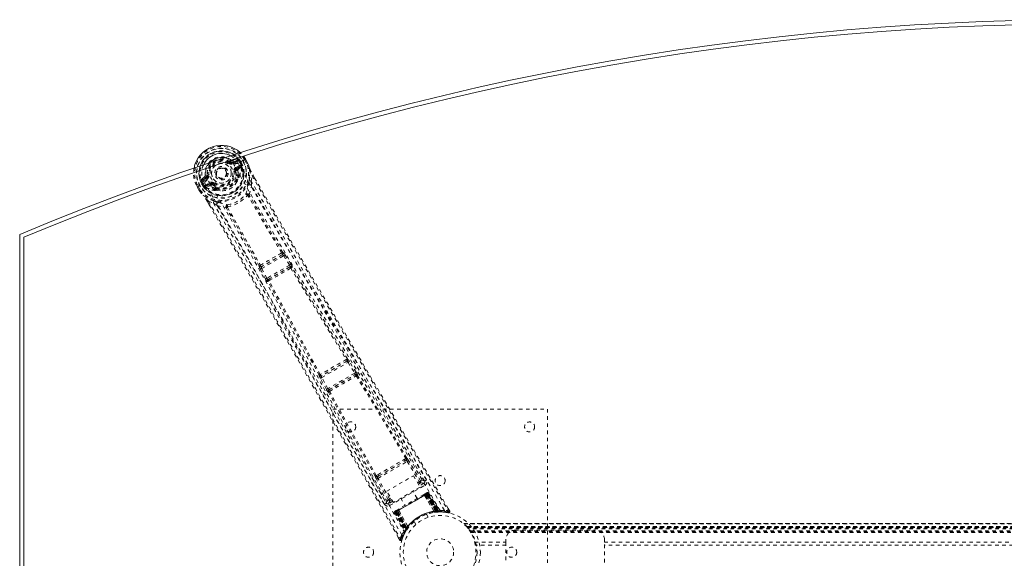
# Model space of a CAD drawing. Header units: inches. Extents: x 3.7 to 63.2, y 15.3 to 45.
# Tile 2 of 5: x 3.7 to 31.2, y 30 to 45. Entities that reach past the tile are written whole.
import ezdxf

# ---------------------------------------------------------------- set-up
doc = ezdxf.new("R2010")
doc.units = ezdxf.units.IN
doc.header["$MEASUREMENT"] = 0
doc.linetypes.add('SLD-Dashed', pattern=[0.075, 0.05, -0.025])
doc.linetypes.add('SLD-Solid', pattern=[0])

msp = doc.modelspace()

# ---------------------------------------------------------------- linework, layer by layer
at = {"color": 7, "linetype": 'SLD-Dashed', "lineweight": 0}
for p, q in [((9.553, 41.039), (9.568, 41.059)), ((9.568, 41.059), (9.575, 41.054)), ((9.641, 41.051), (9.752, 41.092)), ((9.641, 41.051), (9.651, 41.033)), ((9.76, 41.138), (9.646, 41.099)), ((9.752, 41.092), (9.651, 41.033)), ((9.767, 41.066), (9.666, 41.007)), ((9.923, 41.093), (9.793, 41.017)), ((9.793, 41.018), (9.793, 41.017)), ((9.837, 41.042), (9.841, 41.044)), ((9.875, 40.974), (9.837, 41.042)), ((9.876, 40.983), (9.841, 41.044)), ((9.867, 41.059), (9.903, 40.997)), ((9.867, 41.059), (9.867, 41.059)), ((9.928, 41.095), (9.923, 41.093)), ((9.948, 41.107), (9.928, 41.095)), ((9.994, 41.134), (9.948, 41.107)), ((10.029, 41.02), (9.972, 41.12)), ((9.997, 41.136), (9.994, 41.134)), ((10.054, 41.034), (9.996, 41.136)), ((9.997, 41.136), (10.055, 41.035)), ((10.057, 41.031), (10.055, 41.035)), ((9.728, 40.791), (9.699, 40.787)), ((9.727, 40.902), (9.84, 40.966)), ((9.728, 40.805), (9.728, 40.791)), ((9.742, 40.876), (9.855, 40.94)), ((9.755, 40.854), (9.742, 40.876)), ((9.855, 40.94), (9.755, 40.854)), ((9.795, 40.843), (9.884, 40.919)), ((9.881, 40.963), (9.875, 40.974)), ((9.876, 40.983), (9.903, 40.996)), ((9.877, 40.982), (9.881, 40.963)), ((9.888, 40.934), (9.884, 40.919)), ((9.884, 40.919), (9.884, 40.919)), ((9.884, 40.919), (9.884, 40.919)), ((9.888, 40.934), (9.888, 40.939)), ((9.903, 40.997), (9.903, 40.996)), ((8.852, 40.474), (8.722, 40.399)), ((8.855, 40.642), (8.764, 40.562)), ((8.808, 40.546), (8.898, 40.622)), ((8.909, 40.605), (8.808, 40.546)), ((8.924, 40.579), (8.823, 40.52)), ((8.87, 40.682), (8.929, 40.69)), ((8.873, 40.408), (8.985, 40.473)), ((8.898, 40.622), (8.909, 40.605)), ((8.929, 40.69), (8.952, 40.693)), ((8.929, 40.681), (8.929, 40.69)), ((9.777, 40.654), (9.766, 40.673)), ((9.8, 40.661), (9.789, 40.681)), ((10.159, 40.518), (10.185, 40.666)), ((10.159, 40.518), (10.164, 40.391)), ((10.253, 40.604), (10.209, 40.681)), ((10.21, 40.682), (10.254, 40.605)), ((8.65, 40.359), (8.647, 40.356)), ((8.647, 40.358), (8.707, 40.256)), ((8.647, 40.356), (8.706, 40.255)), ((8.696, 40.385), (8.65, 40.359)), ((8.673, 40.37), (8.731, 40.27)), ((8.716, 40.396), (8.696, 40.385)), ((8.706, 40.255), (8.708, 40.252)), ((8.722, 40.399), (8.716, 40.396)), ((8.815, 40.368), (8.778, 40.431)), ((8.809, 40.448), (8.804, 40.446)), ((8.804, 40.446), (8.84, 40.384)), ((8.848, 40.381), (8.809, 40.448)), ((8.815, 40.368), (8.84, 40.384)), ((8.815, 40.368), (8.815, 40.368)), ((8.84, 40.384), (8.854, 40.37)), ((8.854, 40.37), (8.848, 40.381)), ((8.872, 40.352), (8.877, 40.35)), ((8.891, 40.346), (8.877, 40.35)), ((8.888, 40.382), (9, 40.447)), ((9.012, 40.425), (8.888, 40.382)), ((8.891, 40.346), (9.001, 40.385)), ((9.012, 40.425), (9, 40.447)), ((9.08, 40.417), (9.069, 40.424)), ((9.098, 40.441), (9.08, 40.417)), ((9.157, 40.29), (9.145, 40.309)), ((9.163, 40.325), (9.174, 40.306)), ((9.195, 40.26), (9.177, 40.269)), ((8.934, 39.945), (8.984, 39.857)), ((8.935, 39.946), (8.986, 39.858)), ((8.96, 39.959), (9.101, 39.907)), ((9.209, 39.84), (9.101, 39.907)), ((11.042, 38.527), (11.041, 38.527)), ((11.027, 38.464), (10.446, 38.129)), ((10.452, 38.08), (11.066, 38.435)), ((11.026, 38.464), (11.027, 38.464)), ((11.066, 38.435), (11.23, 38.173)), ((11.103, 38.458), (11.084, 38.486)), ((11.268, 38.197), (11.103, 38.458)), ((10.385, 38.148), (10.384, 38.147)), ((10.413, 38.06), (10.398, 38.09)), ((10.557, 37.786), (10.413, 38.06)), ((10.446, 38.129), (10.446, 38.129)), ((10.596, 37.807), (10.452, 38.08)), ((11.23, 38.173), (10.596, 37.807)), ((10.627, 37.773), (11.244, 38.129)), ((11.244, 38.129), (11.235, 38.119)), ((11.295, 38.104), (11.304, 38.114)), ((10.624, 37.717), (10.611, 37.714)), ((10.64, 37.776), (10.627, 37.773)), ((12.847, 35.552), (12.846, 35.552)), ((12.832, 35.49), (12.119, 35.079)), ((12.13, 35.033), (12.865, 35.458)), ((12.831, 35.49), (12.832, 35.49)), ((12.865, 35.458), (13.051, 35.158)), ((13.089, 35.181), (12.903, 35.481)), ((12.058, 35.097), (12.057, 35.097)), ((12.258, 34.701), (12.091, 35.012)), ((12.119, 35.079), (12.12, 35.079)), ((12.297, 34.722), (12.13, 35.033)), ((13.051, 35.158), (12.297, 34.722)), ((12.326, 34.687), (13.067, 35.115)), ((13.067, 35.115), (13.064, 35.11)), ((13.124, 35.095), (13.128, 35.1)), ((12.332, 34.688), (12.326, 34.687)), ((12.309, 34.627), (12.315, 34.628)), ((12.438, 34.154), (18.438, 34.154)), ((12.438, 26.154), (12.438, 34.154)), ((18.438, 34.154), (18.438, 26.154)), ((14.475, 32.77), (14.433, 32.746)), ((15, 32.145), (14.586, 32.846)), ((13.7, 32.218), (14.519, 32.691)), ((13.727, 32.285), (14.447, 32.701)), ((14.447, 32.701), (14.489, 32.724)), ((14.519, 32.691), (14.855, 32.122)), ((14.893, 32.145), (14.557, 32.713)), ((13.532, 32.237), (13.932, 31.529)), ((13.695, 32.32), (13.653, 32.295)), ((13.985, 31.621), (13.661, 32.196)), ((13.686, 32.261), (13.727, 32.285)), ((14.024, 31.643), (13.7, 32.218)), ((13.947, 31.861), (14.693, 32.291)), ((14.693, 32.291), (14.876, 31.974)), ((14.025, 31.456), (15.016, 32.028)), ((14.876, 31.974), (14.13, 31.544)), ((14.806, 32.095), (14.855, 32.122)), ((14.829, 32.056), (14.877, 32.084)), ((14.986, 32.08), (14.858, 32.006)), ((15, 32.144), (15, 32.145)), ((15.005, 32.135), (15, 32.144)), ((15.008, 32.125), (15.002, 32.142)), ((14.13, 31.544), (13.947, 31.861)), ((14.061, 31.664), (14.024, 31.643)), ((14.204, 31.285), (15.075, 31.787)), ((15.064, 31.781), (14.215, 31.291)), ((14.231, 31.3), (15.048, 31.772)), ((14.34, 31.665), (14.456, 31.464)), ((14.794, 31.659), (14.678, 31.86)), ((15.045, 31.803), (14.987, 31.77)), ((15.001, 31.746), (15, 31.744)), ((15.265, 31.295), (15, 31.744)), ((15.001, 31.746), (15.267, 31.295)), ((15.026, 31.759), (15.027, 31.76)), ((15.318, 31.292), (15.026, 31.759)), ((15.085, 31.793), (15.027, 31.76)), ((15.027, 31.76), (15.32, 31.292)), ((15.051, 31.774), (15.048, 31.772)), ((15.048, 31.772), (15.318, 31.304)), ((15.052, 31.808), (15.049, 31.806)), ((15.322, 31.304), (15.051, 31.774)), ((15.052, 31.808), (15.061, 31.813)), ((15.064, 31.815), (15.06, 31.812)), ((15.338, 31.306), (15.064, 31.781)), ((15.067, 31.783), (15.343, 31.306)), ((15.075, 31.82), (15.072, 31.819)), ((15.075, 31.787), (15.352, 31.307)), ((15.358, 31.307), (15.079, 31.79)), ((15.398, 31.292), (15.081, 31.795)), ((15.085, 31.793), (15.396, 31.295)), ((15.113, 31.809), (15.101, 31.802)), ((15.101, 31.802), (15.418, 31.295)), ((15.113, 31.809), (15.434, 31.295)), ((13.932, 31.529), (13.933, 31.527)), ((13.933, 31.527), (13.938, 31.519)), ((13.934, 31.525), (13.945, 31.512)), ((14.112, 31.576), (13.995, 31.508)), ((14.083, 31.625), (14.047, 31.604)), ((15.707, 31.301), (15.664, 31.373)), ((14.178, 31.269), (14.166, 31.263)), ((14.166, 31.263), (14.451, 30.728)), ((14.178, 31.303), (14.175, 31.301)), ((14.178, 31.269), (14.459, 30.742)), ((14.179, 31.304), (14.18, 31.304)), ((14.19, 31.31), (14.186, 31.308)), ((14.186, 31.308), (14.187, 31.306)), ((14.252, 31.312), (14.194, 31.279)), ((14.194, 31.283), (14.472, 30.757)), ((14.194, 31.279), (14.47, 30.76)), ((14.201, 31.316), (14.198, 31.314)), ((14.2, 31.282), (14.478, 30.8)), ((14.482, 30.804), (14.204, 31.285)), ((14.263, 31.352), (14.205, 31.319)), ((14.487, 30.812), (14.212, 31.289)), ((14.215, 31.291), (14.49, 30.816)), ((14.231, 31.3), (14.228, 31.298)), ((14.228, 31.298), (14.499, 30.829)), ((14.501, 30.832), (14.231, 31.3)), ((14.252, 31.312), (14.253, 31.313)), ((14.511, 30.825), (14.252, 31.312)), ((14.253, 31.313), (14.512, 30.826)), ((14.279, 31.328), (14.277, 31.328)), ((14.535, 30.872), (14.277, 31.328)), ((14.279, 31.328), (14.536, 30.874)), ((15.106, 31.129), (15.057, 31.213)), ((15.265, 31.295), (15.267, 31.295)), ((15.275, 31.269), (15.278, 31.27)), ((15.318, 31.304), (15.321, 31.275)), ((15.32, 31.292), (15.318, 31.292)), ((15.32, 31.292), (15.396, 31.295)), ((15.325, 31.276), (15.321, 31.275)), ((15.322, 31.304), (15.325, 31.276)), ((15.338, 31.306), (15.341, 31.277)), ((15.341, 31.277), (15.345, 31.277)), ((15.343, 31.306), (15.345, 31.277)), ((15.346, 31.278), (15.348, 31.278)), ((15.348, 31.278), (15.422, 31.281)), ((15.352, 31.307), (15.358, 31.307)), ((15.352, 31.307), (15.354, 31.278)), ((15.36, 31.279), (15.354, 31.278)), ((15.358, 31.307), (15.36, 31.279)), ((15.418, 31.295), (15.434, 31.295)), ((15.443, 31.281), (15.459, 31.281)), ((15.55, 31.271), (15.675, 31.256)), ((14.47, 30.76), (14.511, 30.825)), ((14.522, 30.812), (14.499, 30.829)), ((14.524, 30.815), (14.501, 30.832)), ((14.512, 30.826), (14.511, 30.825)), ((14.535, 30.872), (14.536, 30.874)), ((14.551, 30.85), (14.553, 30.852)), ((14.711, 31.013), (14.759, 30.929)), ((50.778, 30.959), (16.097, 30.959)), ((16.098, 30.959), (50.777, 30.959)), ((50.776, 30.959), (16.099, 30.959)), ((16.111, 30.947), (50.765, 30.947)), ((16.181, 30.869), (16.185, 30.864)), ((16.181, 30.869), (50.694, 30.869)), ((50.694, 30.869), (16.181, 30.869)), ((50.69, 30.864), (16.185, 30.864)), ((16.188, 30.86), (50.687, 30.86)), ((50.687, 30.86), (16.188, 30.86)), ((50.683, 30.855), (16.192, 30.855)), ((16.2, 30.845), (50.675, 30.845)), ((16.201, 30.844), (50.674, 30.844)), ((50.673, 30.842), (16.202, 30.842)), ((50.671, 30.84), (16.204, 30.84)), ((14.268, 30.568), (14.309, 30.494)), ((14.364, 30.499), (14.412, 30.62)), ((14.416, 30.631), (14.473, 30.737)), ((14.451, 30.728), (14.459, 30.742)), ((14.451, 30.699), (14.458, 30.713)), ((14.469, 30.731), (14.509, 30.794)), ((14.473, 30.769), (14.478, 30.771)), ((14.478, 30.8), (14.482, 30.804)), ((14.502, 30.783), (14.478, 30.8)), ((14.505, 30.788), (14.482, 30.804)), ((14.51, 30.796), (14.487, 30.812)), ((14.513, 30.799), (14.49, 30.816)), ((14.502, 30.783), (14.497, 30.775)), ((14.505, 30.788), (14.502, 30.783)), ((14.522, 30.812), (14.505, 30.788)), ((14.509, 30.794), (14.51, 30.795)), ((14.51, 30.796), (14.513, 30.799)), ((50.649, 30.81), (16.226, 30.81)), ((16.265, 30.752), (50.61, 30.752)), ((16.281, 30.727), (50.594, 30.727)), ((16.291, 30.709), (50.584, 30.709)), ((17.528, 30.769), (19.778, 30.769)), ((14.31, 30.494), (14.336, 30.508)), ((16.402, 30.435), (16.396, 30.456)), ((16.402, 30.435), (17.278, 30.435)), ((17.278, 30.351), (16.42, 30.351)), ((17.278, 30.435), (17.278, 30.519)), ((17.278, 30.435), (17.278, 29.872)), ((20.028, 30.519), (20.028, 30.435)), ((20.028, 29.872), (20.028, 30.435)), ((20.028, 30.435), (46.848, 30.435)), ((46.848, 30.351), (20.028, 30.351))]:
    msp.add_line(p, q, dxfattribs=at)
at = {"color": 7, "linetype": 'SLD-Solid', "lineweight": 15}
for p, q in [((3.688, 21.279), (3.688, 39.029)), ((3.806, 21.357), (3.806, 38.95)), ((3.806, 38.95), (3.806, 21.357))]:
    msp.add_line(p, q, dxfattribs=at)
at = {"color": 7, "linetype": 'SLD-Dashed', "lineweight": 0, "flags": 128}
for points in [[(9.535, 41.016), (9.538, 41.02), (9.542, 41.025), (9.545, 41.029), (9.547, 41.032), (9.55, 41.035), (9.551, 41.037), (9.553, 41.039), (9.553, 41.039)], [(9.666, 41.007), (9.663, 41.012), (9.661, 41.017), (9.658, 41.021), (9.656, 41.025), (9.654, 41.029), (9.653, 41.031), (9.652, 41.033), (9.651, 41.033)], [(9.767, 41.066), (9.764, 41.071), (9.762, 41.075), (9.759, 41.08), (9.757, 41.084), (9.755, 41.087), (9.754, 41.089), (9.753, 41.091), (9.752, 41.092)], [(9.796, 41.102), (9.785, 41.081), (9.767, 41.066)], [(15.557, 31.322), (14.757, 32.697), (13.947, 34.064), (13.127, 35.423), (12.303, 36.775), (11.657, 37.834), (11.019, 38.892), (10.395, 39.953), (9.793, 41.017)], [(9.841, 41.044), (9.844, 41.046), (9.85, 41.05), (9.858, 41.054), (9.867, 41.059)], [(9.996, 41.135), (9.997, 41.135), (9.997, 41.136), (9.997, 41.136)], [(10.054, 41.034), (10.052, 41.033), (10.049, 41.031), (10.045, 41.029), (10.04, 41.026), (10.035, 41.023), (10.029, 41.02)], [(10.057, 41.031), (10.056, 41.031), (10.054, 41.03), (10.052, 41.029), (10.048, 41.027), (10.044, 41.026), (10.04, 41.024), (10.035, 41.022), (10.029, 41.02)], [(10.055, 41.035), (10.055, 41.035), (10.054, 41.034), (10.054, 41.034)], [(10.055, 41.035), (10.092, 40.946), (10.115, 40.873)], [(10.119, 40.863), (10.095, 40.939), (10.057, 41.031)], [(9.669, 40.784), (9.674, 40.784), (9.68, 40.785), (9.685, 40.786), (9.689, 40.786), (9.693, 40.787), (9.696, 40.787), (9.698, 40.787), (9.699, 40.787)], [(15.435, 31.316), (14.636, 32.686), (13.826, 34.049), (13.007, 35.403), (12.182, 36.75), (11.536, 37.805), (10.899, 38.861), (10.276, 39.92), (9.676, 40.984)], [(9.727, 40.902), (9.73, 40.897), (9.733, 40.892), (9.736, 40.887), (9.738, 40.884), (9.74, 40.88), (9.741, 40.878), (9.742, 40.876), (9.742, 40.876)], [(9.782, 40.81), (9.786, 40.832), (9.795, 40.843)], [(9.789, 40.681), (9.79, 40.74), (9.782, 40.81)], [(9.84, 40.966), (9.857, 40.973), (9.875, 40.974)], [(9.855, 40.94), (9.854, 40.941), (9.853, 40.943), (9.852, 40.945), (9.85, 40.948), (9.848, 40.952), (9.845, 40.957), (9.842, 40.961), (9.84, 40.966)], [(9.876, 40.983), (9.876, 40.983), (9.877, 40.982)], [(10.102, 40.532), (10.128, 40.689), (10.119, 40.863)], [(10.119, 40.863), (10.118, 40.868), (10.115, 40.873)], [(8.823, 40.52), (8.8, 40.513), (8.777, 40.514)], [(8.808, 40.546), (8.808, 40.546), (8.809, 40.544), (8.811, 40.542), (8.812, 40.538), (8.815, 40.534), (8.817, 40.53), (8.82, 40.525), (8.823, 40.52)], [(14.366, 30.634), (13.575, 32.015), (12.797, 33.4), (12.03, 34.789), (11.271, 36.179), (10.677, 37.268), (10.079, 38.349), (9.473, 39.42), (8.852, 40.474)], [(8.924, 40.579), (8.921, 40.583), (8.918, 40.588), (8.916, 40.593), (8.913, 40.597), (8.911, 40.6), (8.91, 40.602), (8.909, 40.604), (8.909, 40.605)], [(12.806, 33.613), (12.107, 34.883), (11.353, 36.271), (10.762, 37.358), (10.166, 38.438), (9.56, 39.507), (8.939, 40.559)], [(8.982, 40.697), (8.977, 40.696), (8.971, 40.695), (8.966, 40.694), (8.962, 40.694), (8.958, 40.693), (8.955, 40.693), (8.953, 40.693), (8.952, 40.693)], [(8.985, 40.473), (8.988, 40.468), (8.99, 40.463), (8.993, 40.459), (8.995, 40.455), (8.997, 40.452), (8.998, 40.449), (8.999, 40.448), (9, 40.447)], [(9.116, 40.465), (9.113, 40.46), (9.109, 40.456), (9.106, 40.452), (9.104, 40.448), (9.101, 40.445), (9.1, 40.443), (9.098, 40.441), (9.098, 40.441)], [(9.741, 40.476), (9.771, 40.524), (9.806, 40.613)], [(15.054, 32.172), (14.862, 32.496), (14.644, 32.866), (14.406, 33.27), (14.19, 33.636), (14.076, 33.828), (13.963, 34.019), (13.85, 34.211), (13.722, 34.428), (13.592, 34.648), (13.466, 34.861), (13.211, 35.295), (12.973, 35.698), (12.754, 36.07), (12.539, 36.434), (12.291, 36.857), (11.866, 37.582), (11.437, 38.314), (10.996, 39.072), (10.567, 39.811), (10.159, 40.518)], [(10.185, 40.666), (10.553, 40.026), (10.943, 39.351), (11.357, 38.639), (11.792, 37.891), (12.194, 37.203), (12.614, 36.488), (12.711, 36.323), (12.808, 36.157), (12.907, 35.99), (12.974, 35.875), (13.04, 35.764), (13.109, 35.647), (13.18, 35.525), (13.411, 35.134), (13.667, 34.7), (13.949, 34.221), (14.128, 33.919), (14.317, 33.598), (14.521, 33.251), (14.713, 32.928), (14.962, 32.505), (15.183, 32.13), (15.377, 31.801), (15.543, 31.52), (15.681, 31.285)], [(10.209, 40.681), (10.209, 40.681), (10.21, 40.682), (10.21, 40.682)], [(10.254, 40.605), (11.571, 38.33), (12.945, 35.985), (14.325, 33.642), (15.707, 31.301)], [(8.647, 40.356), (8.647, 40.356), (8.648, 40.357), (8.65, 40.358), (8.653, 40.359), (8.657, 40.362), (8.662, 40.364), (8.667, 40.367), (8.673, 40.37)], [(8.731, 40.27), (8.726, 40.267), (8.72, 40.264), (8.716, 40.261), (8.712, 40.259), (8.708, 40.257), (8.706, 40.256), (8.705, 40.255), (8.706, 40.255)], [(8.706, 40.255), (8.764, 40.179), (8.816, 40.122)], [(8.708, 40.252), (8.709, 40.252), (8.71, 40.254), (8.712, 40.255), (8.715, 40.258), (8.719, 40.26), (8.723, 40.264), (8.727, 40.267), (8.731, 40.27)], [(8.708, 40.252), (8.762, 40.181), (8.822, 40.114)], [(8.84, 40.384), (8.84, 40.384), (8.84, 40.384)], [(8.848, 40.381), (8.858, 40.397), (8.873, 40.408)], [(8.873, 40.408), (8.875, 40.403), (8.878, 40.398), (8.881, 40.394), (8.883, 40.39), (8.885, 40.387), (8.886, 40.384), (8.887, 40.383), (8.888, 40.382)], [(9.036, 40.379), (9.016, 40.388), (9.001, 40.385)], [(9.145, 40.309), (9.093, 40.338), (9.036, 40.379)], [(9.08, 40.417), (9.133, 40.378), (9.181, 40.351)], [(9.195, 40.26), (9.29, 40.246), (9.347, 40.248)], [(10.059, 40.387), (10.06, 40.395), (10.064, 40.408)], [(10.099, 40.141), (10.14, 40.264), (10.164, 40.391)], [(15.002, 32.142), (13.381, 34.888), (11.765, 37.636), (10.164, 40.391)], [(8.816, 40.122), (8.818, 40.118), (8.822, 40.114)], [(9.118, 39.963), (8.969, 40.02), (8.822, 40.114)], [(8.934, 39.945), (8.933, 39.945), (8.934, 39.945), (8.937, 39.946), (8.94, 39.948), (8.944, 39.95), (8.95, 39.953), (8.955, 39.956), (8.96, 39.959)], [(8.96, 39.959), (9.368, 39.255), (9.792, 38.52), (10.232, 37.753), (10.63, 37.056), (10.886, 36.607), (11.154, 36.136), (11.434, 35.643), (11.711, 35.153), (11.952, 34.728), (12.27, 34.165), (12.609, 33.566), (12.967, 32.931), (13.3, 32.342), (14.336, 30.508)], [(9.101, 39.907), (9.471, 39.266), (9.856, 38.597), (10.255, 37.9), (10.635, 37.235), (11.018, 36.561), (11.401, 35.886), (11.773, 35.228), (12.13, 34.597), (12.463, 34.008), (12.835, 33.35), (13.184, 32.732), (13.526, 32.124), (13.881, 31.495)], [(9.244, 39.934), (9.257, 39.931), (9.264, 39.929)], [(10.099, 40.141), (10.092, 40.149), (10.083, 40.154), (10.075, 40.156), (10.067, 40.155), (10.06, 40.151), (10.055, 40.144), (10.052, 40.135), (10.052, 40.125)], [(10.067, 40.12), (10.065, 40.122), (10.064, 40.123), (10.06, 40.125), (10.052, 40.125)], [(11.008, 38.513), (10.532, 39.316), (10.067, 40.12)], [(11.041, 38.527), (10.566, 39.329), (10.101, 40.132)], [(8.984, 39.857), (10.291, 37.59), (11.634, 35.229), (12.973, 32.86), (14.31, 30.494)], [(9.209, 39.84), (9.33, 39.797), (9.458, 39.771)], [(9.209, 39.84), (10.794, 37.076), (12.366, 34.302), (13.934, 31.525)], [(9.495, 39.803), (9.486, 39.808), (9.477, 39.811), (9.468, 39.81), (9.461, 39.806), (9.456, 39.799), (9.454, 39.791), (9.455, 39.781), (9.458, 39.771)], [(10.384, 38.148), (9.928, 38.96), (9.464, 39.765)], [(9.495, 39.803), (9.491, 39.796), (9.491, 39.792), (9.491, 39.79), (9.492, 39.788)], [(9.492, 39.788), (9.956, 38.983), (10.413, 38.17)], [(11.066, 38.435), (11.072, 38.439), (11.079, 38.443), (11.085, 38.447), (11.09, 38.45), (11.095, 38.453), (11.099, 38.455), (11.101, 38.457), (11.103, 38.458)], [(10.413, 38.06), (10.417, 38.062), (10.426, 38.067), (10.439, 38.073), (10.452, 38.08)], [(10.452, 38.08), (10.449, 38.088), (10.446, 38.097), (10.442, 38.111), (10.442, 38.122), (10.444, 38.126), (10.445, 38.128), (10.446, 38.129)], [(11.23, 38.173), (11.237, 38.177), (11.243, 38.181), (11.25, 38.185), (11.255, 38.189), (11.26, 38.192), (11.264, 38.194), (11.266, 38.196), (11.268, 38.197)], [(11.23, 38.173), (11.235, 38.166), (11.239, 38.159), (11.244, 38.145), (11.246, 38.135), (11.244, 38.129)], [(11.262, 38.09), (12.036, 36.815), (12.815, 35.537)], [(12.846, 35.552), (12.068, 36.83), (11.295, 38.104)], [(10.557, 37.786), (10.559, 37.787), (10.561, 37.789), (10.565, 37.791), (10.57, 37.793), (10.576, 37.796), (10.582, 37.8), (10.589, 37.803), (10.596, 37.807)], [(10.627, 37.773), (10.621, 37.774), (10.613, 37.781), (10.604, 37.792), (10.6, 37.799), (10.596, 37.807)], [(12.058, 35.097), (11.341, 36.409), (10.624, 37.717)], [(12.086, 35.116), (11.369, 36.43), (10.652, 37.738)], [(12.903, 35.481), (12.885, 35.509), (12.884, 35.511)], [(12.865, 35.458), (12.872, 35.462), (12.879, 35.466), (12.885, 35.47), (12.891, 35.473), (12.896, 35.476), (12.899, 35.479), (12.902, 35.48), (12.903, 35.481)], [(12.072, 35.082), (12.069, 35.083), (12.058, 35.097)], [(12.091, 35.012), (12.076, 35.042), (12.075, 35.044)], [(12.091, 35.012), (12.092, 35.013), (12.095, 35.014), (12.099, 35.016), (12.104, 35.019), (12.11, 35.022), (12.116, 35.026), (12.123, 35.029), (12.13, 35.033)], [(13.051, 35.158), (13.058, 35.162), (13.065, 35.166), (13.071, 35.17), (13.077, 35.173), (13.081, 35.176), (13.085, 35.179), (13.088, 35.18), (13.089, 35.181)], [(13.093, 35.08), (13.788, 33.928), (14.475, 32.77)], [(14.504, 32.785), (13.817, 33.943), (13.124, 35.095)], [(12.258, 34.701), (12.259, 34.702), (12.262, 34.703), (12.266, 34.706), (12.271, 34.708), (12.277, 34.711), (12.283, 34.715), (12.29, 34.719), (12.297, 34.722)], [(13.625, 32.277), (12.966, 33.451), (12.315, 34.628)], [(13.653, 32.295), (12.994, 33.47), (12.344, 34.647)], [(13.695, 32.32), (13.878, 32.426), (14.064, 32.533), (14.25, 32.64), (14.433, 32.746)], [(13.727, 32.285), (13.904, 32.387), (14.082, 32.49), (14.266, 32.596), (14.447, 32.701)], [(14.519, 32.691), (14.532, 32.698), (14.544, 32.706), (14.553, 32.711), (14.557, 32.713)], [(13.686, 32.261), (13.669, 32.256), (13.656, 32.257)], [(13.661, 32.196), (13.665, 32.198), (13.674, 32.203), (13.687, 32.21), (13.7, 32.218)], [(14.855, 32.122), (14.868, 32.131), (14.88, 32.138), (14.889, 32.143), (14.893, 32.145)], [(14.877, 32.084), (14.876, 32.085), (14.875, 32.087), (14.873, 32.091), (14.87, 32.095), (14.867, 32.101), (14.863, 32.108), (14.859, 32.115), (14.855, 32.122)], [(14.877, 32.084), (14.951, 32.093), (14.986, 32.08)], [(15.002, 32.142), (14.967, 32.155), (14.893, 32.145)], [(15.016, 32.028), (15.004, 32.047), (14.995, 32.064), (14.988, 32.076), (14.986, 32.08)], [(14.985, 31.769), (14.807, 31.666), (14.625, 31.561), (14.443, 31.456), (14.265, 31.353)], [(15, 31.744), (14.821, 31.641), (14.639, 31.536), (14.458, 31.431), (14.279, 31.328)], [(15.001, 31.746), (15.007, 31.766), (15.008, 31.771)], [(15.026, 31.759), (15.018, 31.766), (15.008, 31.771)], [(15.046, 31.804), (15.045, 31.803), (15.044, 31.803)], [(15.051, 31.774), (15.058, 31.778), (15.065, 31.782), (15.071, 31.785), (15.076, 31.788), (15.08, 31.791), (15.083, 31.792), (15.085, 31.793), (15.085, 31.793)], [(15.059, 31.811), (15.059, 31.811), (15.058, 31.811), (15.056, 31.809), (15.053, 31.806)], [(15.071, 31.818), (15.071, 31.818), (15.07, 31.818), (15.068, 31.816), (15.065, 31.813)], [(15.101, 31.802), (15.098, 31.801), (15.091, 31.796), (15.08, 31.79), (15.067, 31.783)], [(15.079, 31.79), (15.092, 31.797), (15.103, 31.804), (15.11, 31.808), (15.113, 31.809)], [(15.085, 31.793), (15.081, 31.799), (15.079, 31.8)], [(13.985, 31.621), (13.939, 31.562), (13.934, 31.529)], [(13.985, 31.621), (13.989, 31.623), (13.998, 31.628), (14.01, 31.635), (14.024, 31.643)], [(13.995, 31.508), (14.001, 31.545), (14.047, 31.604)], [(13.995, 31.508), (13.998, 31.504), (14.004, 31.492), (14.014, 31.476), (14.025, 31.456)], [(14.047, 31.604), (14.046, 31.605), (14.045, 31.607), (14.042, 31.611), (14.04, 31.616), (14.036, 31.622), (14.032, 31.628), (14.028, 31.636), (14.024, 31.643)], [(14.166, 31.263), (14.169, 31.264), (14.176, 31.268), (14.187, 31.275), (14.2, 31.282)], [(14.212, 31.289), (14.199, 31.282), (14.188, 31.276), (14.181, 31.271), (14.178, 31.269)], [(14.198, 31.314), (14.195, 31.313), (14.192, 31.311), (14.19, 31.31), (14.189, 31.31)], [(14.198, 31.313), (14.195, 31.312), (14.192, 31.311), (14.191, 31.311), (14.191, 31.311)], [(14.194, 31.279), (14.194, 31.279), (14.196, 31.28), (14.199, 31.281), (14.203, 31.284), (14.208, 31.287), (14.214, 31.29), (14.221, 31.294), (14.228, 31.298)], [(14.252, 31.334), (14.251, 31.323), (14.253, 31.313)], [(14.277, 31.328), (14.257, 31.333), (14.252, 31.334)], [(15.284, 31.269), (15.469, 31.281), (15.512, 31.276)], [(15.403, 31.281), (15.396, 31.281), (15.36, 31.279)], [(15.401, 31.289), (15.397, 31.294), (15.397, 31.296)], [(15.448, 31.283), (15.437, 31.29), (15.426, 31.299)], [(15.436, 31.29), (15.433, 31.295), (15.432, 31.296)], [(15.675, 31.259), (15.683, 31.259), (15.691, 31.261), (15.699, 31.265), (15.705, 31.27), (15.709, 31.276), (15.711, 31.284), (15.711, 31.291), (15.708, 31.298)], [(15.681, 31.285), (15.679, 31.274), (15.677, 31.265), (15.675, 31.258), (15.675, 31.256)], [(15.707, 31.301), (15.706, 31.301), (15.705, 31.3), (15.7, 31.296), (15.691, 31.291), (15.686, 31.288), (15.681, 31.285)], [(16.197, 30.849), (16.198, 30.848), (16.2, 30.845)], [(14.312, 30.496), (14.318, 30.49), (14.324, 30.485), (14.332, 30.482), (14.34, 30.481), (14.348, 30.482), (14.354, 30.485), (14.36, 30.49), (14.363, 30.497)]]:
    msp.add_lwpolyline(points, dxfattribs=at)
at = {"color": 7, "linetype": 'SLD-Dashed', "lineweight": 0}
for centre, radius in [((9.326, 40.74), 0.7), ((9.326, 40.74), 0.69), ((9.326, 40.74), 0.623), ((9.326, 40.74), 0.32), ((9.326, 40.74), 0.275), ((9.326, 40.74), 0.188), ((9.326, 40.74), 0.157), ((9.326, 40.74), 0.142), ((9.326, 40.74), 0.14), ((9.326, 40.74), 0.138), ((12.938, 33.654), 0.141), ((17.938, 33.654), 0.14), ((15.438, 32.154), 0.14), ((15.438, 30.154), 1.125), ((15.438, 30.154), 1.03), ((13.438, 30.154), 0.141), ((15.438, 30.154), 0.376), ((17.438, 30.154), 0.141)]:
    msp.add_circle(centre, radius, dxfattribs=at)
at = {"color": 7, "linetype": 'SLD-Solid', "lineweight": 15}
for centre, radius, start, end in [((33.438, -31.726), 76.755, 67.19501, 112.80499), ((33.438, -31.726), 76.637, 67.25366, 112.74634), ((33.438, -31.726), 76.637, 67.25366, 112.74634), ((9.326, 40.74), 0.78, 47.5197, 169.2882), ((9.326, 40.74), 0.78, 47.5347, 169.2733), ((9.32, 40.753), 0.541, 60.9213, 156.5422), ((9.33, 40.74), 0.44, 78.8854, 139.0477)]:
    msp.add_arc(centre, radius, start, end, dxfattribs=at)
at = {"color": 7, "linetype": 'SLD-Dashed', "lineweight": 0}
for centre, radius, start, end in [((9.326, 40.74), 0.75, 30.4562, 209.5438), ((9.326, 40.74), 0.629, 30.5444, 209.4557), ((9.326, 40.74), 0.599, 30.5443, 209.4557), ((9.326, 40.74), 0.78, 30, 47.5197), ((9.326, 40.74), 0.78, 30.5288, 47.5347), ((9.326, 40.74), 0.787, 218.3239, 21.6761), ((9.326, 40.74), 0.758, 218.3239, 21.6761), ((9.326, 40.74), 0.459, 52.774, 187.226), ((9.263, 40.757), 0.38, 134.3086, 211.3155), ((9.326, 40.74), 0.4, 52.774, 187.226), ((9.326, 40.74), 0.376, 52.774, 187.226), ((9.326, 40.74), 0.346, 52.774, 187.2261), ((9.327, 40.741), 0.274, 359.8465, 89.5225), ((9.366, 40.828), 0.347, 26.7586, 81.9237), ((9.607, 41.11), 0.119, 232.7751, 299.9994), ((9.607, 41.11), 0.089, 232.774, 300), ((8.465, 41.933), 1.407, 321.5672, 323.9828), ((9.611, 41.116), 0.0714, 240.3148, 295.2472), ((9.351, 40.782), 0.501, 28.0019, 62.3815), ((9.631, 41.142), 0.0455, 232.5334, 288.6421), ((9.625, 41.077), 0.0301, 301.457, 47.6178), ((9.8, 40.768), 0.249, 91.7055, 119.8614), ((9.738, 41.118), 0.0299, 298.049, 42.1081), ((9.633, 40.976), 0.206, 37.6589, 51.659), ((9.326, 40.74), 0.593, 30.5524, 37.6091), ((9.539, 41.847), 0.846, 300.7754, 302.6966), ((9.326, 40.74), 0.78, 169.2882, 209.4852), ((9.326, 40.74), 0.78, 169.2733, 209.4712), ((9.294, 40.748), 0.52, 154.853, 211.7541), ((9.326, 40.74), 0.632, 216.0641, 23.9358), ((9.326, 40.74), 0.602, 216.2697, 23.7303), ((9.295, 40.751), 0.244, 118.994, 182.5577), ((9.326, 40.74), 0.275, 180.0001, 359.9999), ((9.326, 40.74), 0.376, 232.774, 7.226), ((9.326, 40.74), 0.346, 232.774, 7.2261), ((9.787, 40.799), 0.119, 119.9995, 187.2256), ((9.787, 40.799), 0.089, 120, 187.226), ((9.785, 40.806), 0.0565, 121.9567, 181.5679), ((9.759, 40.79), 0.031, 40.1663, 178.1949), ((9.271, 40.704), 0.465, 355.8373, 10.796), ((9.769, 40.828), 0.0299, 31.0031, 118.9467), ((9.445, 40.92), 0.44, 323.9349, 359.9017), ((9.398, 40.887), 0.491, 326.1266, 5.5131), ((9.87, 40.914), 0.0305, 53.8287, 120.9589), ((9.775, 40.919), 0.115, 9.6993, 22.2749), ((11.236, 41.307), 1.202, 201.1862, 211.3433), ((13.638, 41.923), 3.675, 196.7613, 199.9891), ((8.792, 40.572), 0.0299, 197.887, 301.9555), ((8.967, 40.592), 0.206, 188.3388, 202.3418), ((9.326, 40.74), 0.593, 202.3909, 209.4476), ((9.058, 40.349), 0.242, 119.7366, 148.8246), ((8.825, 40.676), 0.0455, 311.3429, 7.4818), ((8.884, 40.649), 0.0301, 192.3461, 298.5785), ((8.858, 40.681), 0.0715, 304.7768, 359.7615), ((8.864, 40.682), 0.089, 300, 7.226), ((8.864, 40.682), 0.119, 300, 7.225), ((9.044, 40.37), 0.119, 52.7735, 120), ((9.044, 40.37), 0.089, 52.774, 120), ((9.32, 40.75), 0.453, 249.7482, 350.251), ((9.329, 40.735), 0.411, 249.0118, 350.9884), ((9.307, 40.772), 0.494, 256.9721, 343.0278), ((9.335, 40.724), 0.476, 271.472, 328.527), ((9.764, 40.663), 0.0305, 35.6314, 166.067), ((9.754, 40.638), 0.0371, 70.1668, 120.729), ((9.793, 40.63), 0.0504, 94.2206, 121.7544), ((9.804, 40.611), 0.0506, 94.3204, 121.7505), ((9.748, 40.638), 0.0326, 342.181, 28.3496), ((9.774, 40.588), 0.0404, 37.3041, 82.7767), ((9.746, 40.629), 0.0623, 344.5933, 30.8711), ((7.977, 41.124), 2.206, 341.0605, 344.4306), ((9.982, 39.899), 0.644, 74.0887, 79.2602), ((10.035, 40.937), 0.309, 298.9286, 304.2179), ((8.731, 40.27), 0.03, 210.2178, 215.2738), ((8.364, 41.194), 0.869, 298.48, 300.4352), ((8.923, 40.419), 0.0844, 215.4052, 232.6137), ((8.902, 40.355), 0.0306, 119.0396, 186.1641), ((9.164, 40.756), 0.497, 234.814, 273.6305), ((9.11, 40.726), 0.439, 240.0683, 276.087), ((9.028, 40.4), 0.0299, 121.0484, 209.0033), ((9.039, 40.375), 0.0567, 58.2309, 117.9772), ((9.066, 40.39), 0.031, 61.5947, 200.0498), ((9.173, 40.322), 0.0305, 73.9313, 204.3717), ((9.187, 40.281), 0.0505, 118.2686, 145.7533), ((9.198, 40.261), 0.0506, 118.242, 145.6866), ((9.197, 40.309), 0.0444, 205.0202, 242.6859), ((9.2, 40.318), 0.0371, 119.2747, 169.834), ((9.202, 40.323), 0.0326, 211.6485, 257.8226), ((9.233, 40.275), 0.0404, 157.237, 202.6769), ((9.175, 40.465), 0.887, 339.1303, 354.9707), ((10.112, 40.359), 0.0608, 32.3815, 151.9716), ((7.879, 39.369), 1.201, 28.6557, 38.8149), ((6.145, 37.596), 3.676, 40.0106, 43.238), ((9.724, 39.751), 0.642, 160.7339, 165.9184), ((9.667, 42.098), 2.205, 255.5689, 258.9411), ((9.262, 39.868), 0.0608, 88.0306, 207.6178), ((9.639, 40.733), 0.887, 245.0291, 260.8697), ((9.319, 40.752), 0.965, 280.5262, 319.4746), ((9.355, 40.689), 0.844, 279.7729, 320.2273), ((10.048, 40.107), 0.0608, 33.6675, 136.5431), ((9.995, 40.071), 0.0786, 43.3238, 83.7387), ((10.109, 40.053), 0.0794, 96.051, 122.512), ((10.113, 40.14), 0.0143, 177.5556, 213.3396), ((9.512, 39.798), 0.0608, 103.4575, 206.3324), ((9.451, 39.758), 0.0143, 26.6595, 62.432), ((9.528, 39.718), 0.0795, 117.4956, 143.9434), ((9.57, 39.825), 0.0786, 156.2656, 196.6689), ((11.057, 38.44), 0.0879, 100.2447, 123.9531), ((11.003, 38.503), 0.0451, 301.0511, 32.1443), ((11.004, 38.503), 0.0451, 301.0455, 32.1398), ((11.001, 38.443), 0.0933, 27.5367, 64.1315), ((27.079, 9.991), 32.739, 119.3992, 120.6007), ((27.417, 9.405), 33.363, 119.4249, 120.575), ((10.939, 38.459), 0.0873, 3.1924, 38.1879), ((11.014, 38.407), 0.0587, 27.8284, 76.6393), ((10.452, 38.09), 0.089, 116.181, 139.6174), ((10.424, 38.169), 0.0451, 207.8504, 298.9532), ((10.424, 38.168), 0.0451, 207.8602, 298.9554), ((10.477, 38.14), 0.0933, 175.8695, 212.4657), ((10.494, 38.202), 0.0872, 201.8029, 236.8132), ((-5.499, 66.417), 32.876, 299.4017, 300.5982), ((-7.561, 69.989), 37.038, 299.4554, 300.5444), ((11.257, 38.08), 0.0451, 32.5995, 119.1054), ((11.206, 38.065), 0.0612, 23.9359, 61.5372), ((11.266, 38.09), 0.0451, 32.4879, 119.1372), ((11.313, 38.014), 0.092, 101.4665, 123.9897), ((11.14, 38.092), 0.165, 7.629, 39.41), ((10.711, 37.844), 0.165, 200.5944, 232.3668), ((10.651, 37.734), 0.0451, 120.8625, 207.511), ((10.664, 37.737), 0.0451, 120.891, 207.4035), ((10.692, 37.656), 0.0918, 116.0233, 138.5485), ((10.701, 37.774), 0.0607, 178.2947, 216.2268), ((29.234, 6.258), 33.569, 119.2813, 120.7188), ((12.884, 35.435), 0.123, 107.6582, 123.66), ((12.761, 35.494), 0.0697, 356.9352, 39.0885), ((12.808, 35.529), 0.0451, 300.6377, 31.6288), ((12.809, 35.529), 0.0451, 300.6317, 31.6303), ((12.78, 35.456), 0.118, 27.9857, 55.3683), ((29.154, 6.396), 33.36, 119.2946, 120.7054), ((12.809, 35.432), 0.0626, 24.4839, 68.4551), ((12.097, 35.118), 0.0451, 208.3731, 299.3677), ((12.175, 35.106), 0.118, 184.6392, 212.0191), ((12.142, 35.005), 0.125, 116.4399, 132.2413), ((12.098, 35.117), 0.0433, 232.7781, 300.2184), ((12.151, 35.141), 0.0697, 200.9123, 243.0677), ((12.181, 35.069), 0.0626, 171.547, 215.5136), ((-3.816, 63.502), 33.03, 299.2676, 300.7324), ((-5.347, 66.154), 36.134, 299.3135, 300.6865), ((13.007, 35.117), 0.0601, 358.5936, 43.1019), ((13.086, 35.071), 0.0451, 31.9694, 119.4229), ((13.041, 35.058), 0.057, 22.6078, 66.4859), ((13.09, 35.076), 0.0451, 31.9405, 119.4437), ((12.913, 35.047), 0.222, 13.6385, 37.1197), ((13.168, 34.966), 0.136, 108.862, 123.283), ((12.462, 34.787), 0.222, 202.8805, 226.3613), ((12.355, 34.74), 0.0601, 196.897, 241.402), ((12.349, 34.648), 0.0451, 120.5592, 208.0585), ((12.355, 34.649), 0.0451, 120.5783, 208.0299), ((12.389, 34.681), 0.0567, 173.3813, 217.526), ((12.405, 34.525), 0.136, 116.7387, 131.1086), ((148.608, 108.507), 155.084, 208.89692, 210.0972), ((14.382, 32.705), 0.0652, 356.4256, 39.4458), ((14.61, 32.55), 0.258, 114.2185, 121.5616), ((14.414, 32.727), 0.075, 358.0101, 34.8035), ((14.465, 32.763), 0.0456, 301.9289, 28.9977), ((14.3, 32.581), 0.289, 27.3511, 45.0221), ((14.448, 32.658), 0.0772, 24.5322, 58.3888), ((13.776, 32.068), 0.258, 118.4462, 125.774), ((13.659, 32.295), 0.0384, 207.0802, 265.3625), ((13.905, 32.352), 0.289, 194.9824, 212.6475), ((13.722, 32.327), 0.0756, 205.3467, 241.8399), ((13.763, 32.263), 0.0773, 181.6231, 215.4588), ((13.756, 32.343), 0.0652, 200.5429, 243.5472), ((14.854, 32.122), 0.0451, 300.4268, 30.3558), ((14.963, 32.119), 0.045, 300.0189, 7.9886), ((13.582, 34.636), 2.87, 299.6422, 300.84), ((14.963, 32.119), 0.105, 299.9137, 30.639), ((14.998, 31.746), 0.0265, 68.3657, 119.3854), ((15.002, 31.744), 0.0299, 31.7987, 119.8124), ((14.661, 31.557), 0.443, 29.0863, 32.8322), ((14.666, 31.56), 0.441, 29.0762, 32.8424), ((15.06, 31.777), 0.03, 31.9301, 119.9375), ((14.695, 31.576), 0.421, 29.037, 32.9768), ((14.699, 31.578), 0.421, 29.0372, 32.9763), ((15.076, 31.785), 0.0315, 87.9463, 120.6855), ((14.714, 31.587), 0.412, 29.02, 33.0474), ((14.361, 31.379), 0.827, 29.7756, 31.631), ((15.087, 31.793), 0.03, 31.9947, 119.9954), ((15.076, 31.787), 0.03, 31.9858, 96.5576), ((15.086, 31.792), 0.0305, 32.3671, 99.3681), ((12.49, 33.99), 2.857, 299.1578, 300.3612), ((13.973, 31.547), 0.105, 209.3638, 300.0832), ((13.973, 31.547), 0.045, 232.0115, 299.9784), ((14.024, 31.643), 0.0451, 209.6171, 299.5741), ((14.193, 31.277), 0.03, 120.0102, 207.9983), ((14.194, 31.277), 0.0305, 140.7226, 207.6356), ((14.204, 31.284), 0.03, 143.4885, 208.0309), ((14.206, 31.283), 0.0315, 119.3022, 152.3675), ((14.147, 31.418), 0.119, 285.9013, 289.56), ((14.22, 31.293), 0.03, 120.0687, 208.0648), ((14.554, 31.495), 0.408, 206.9262, 210.9938), ((14.227, 31.291), 0.0353, 111.8135, 200.6776), ((14.95, 31.719), 0.854, 208.4253, 210.2204), ((14.579, 31.509), 0.424, 207.0452, 210.9589), ((14.609, 31.526), 0.444, 207.1718, 210.9082), ((14.61, 31.527), 0.442, 207.1674, 210.923), ((14.278, 31.326), 0.0299, 120.1876, 208.2058), ((14.278, 31.33), 0.0266, 120.7865, 171.4574), ((15.438, 30.153), 1.158, 77.8714, 162.1368), ((15.454, 30.126), 1.19, 90.8801, 149.12), ((15.438, 30.154), 1.128, 90.4734, 149.5266), ((15.437, 30.155), 1.155, 94.2141, 145.7859), ((15.437, 30.155), 1.155, 94.9104, 145.0897), ((15.437, 30.155), 1.155, 95.8864, 144.1136), ((15.419, 30.186), 1.12, 97.9257, 142.0744), ((15.299, 31.294), 0.0345, 178.9534, 225.1675), ((15.298, 31.294), 0.0311, 178.3174, 229.6507), ((15.251, 30.562), 0.732, 84.7551, 88.7678), ((15.344, 31.307), 0.0297, 211.482, 274.549), ((15.345, 31.307), 0.0297, 211.4757, 274.476), ((15.26, 30.494), 0.812, 80.3661, 85.6165), ((15.437, 30.154), 1.127, 90.7805, 95.7093), ((15.265, 30.501), 0.809, 79.0854, 84.46), ((15.263, 30.476), 0.837, 78.2585, 83.5264), ((15.439, 30.13), 1.154, 89.9245, 93.9569), ((15.437, 30.318), 0.963, 89.6258, 92.5174), ((15.422, 31.311), 0.0299, 211.8075, 270.7468), ((15.422, 31.311), 0.03, 226.8612, 271.2526), ((15.443, 31.311), 0.0299, 211.9078, 269.6971), ((15.458, 31.352), 0.0707, 241.4569, 268.8951), ((15.393, 31.306), 0.0429, 324.1631, 12.9951), ((15.438, 30.154), 1.127, 85.3424, 90.4735), ((15.459, 31.311), 0.03, 211.9876, 268.9199), ((15.567, 29.957), 1.365, 90.4176, 95.5481), ((15.438, 30.162), 1.12, 88.9241, 89.8098), ((15.531, 31.307), 0.03, 265.9228, 29.7404), ((15.438, 30.161), 1.12, 77.896, 85.3624), ((15.46, 30.127), 1.2, 78.1038, 85.3372), ((15.681, 31.285), 0.03, 257.8487, 30.5259), ((15.243, 30.473), 0.825, 154.423, 159.5935), ((14.485, 30.81), 0.0297, 325.5269, 28.5208), ((14.486, 30.812), 0.0297, 325.4509, 28.5254), ((15.215, 30.31), 0.856, 143.5428, 145.4968), ((15.178, 30.519), 0.733, 151.2412, 155.2424), ((14.52, 30.844), 0.031, 10.2246, 61.6911), ((14.519, 30.844), 0.0345, 14.8382, 61.038), ((15.337, 30.176), 1.092, 37.6145, 45.7627), ((15.306, 30.148), 1.134, 38.7625, 39.4613), ((15.291, 30.136), 1.153, 37.867, 39.1367), ((15.31, 30.152), 1.128, 35.6735, 38.5399), ((15.313, 30.154), 1.125, 28.6002, 37.5943), ((15.456, 30.118), 1.206, 154.6799, 161.873), ((15.431, 30.157), 1.12, 154.6373, 162.102), ((15.542, 29.943), 1.365, 144.4502, 149.5827), ((14.392, 30.649), 0.03, 210.2603, 334.0764), ((15.438, 30.154), 1.128, 149.5282, 154.6576), ((14.461, 30.768), 0.0429, 227.0145, 275.8227), ((15.251, 30.463), 0.843, 156.4916, 161.724), ((14.424, 30.714), 0.03, 331.0823, 28.0148), ((14.39, 30.866), 0.137, 299.4076, 323.5139), ((14.432, 30.727), 0.0299, 330.2962, 28.1056), ((15.185, 30.299), 0.836, 148.7934, 150.351), ((15.22, 30.478), 0.805, 155.5275, 160.9255), ((14.443, 30.746), 0.0299, 329.2524, 28.1964), ((14.427, 30.866), 0.109, 301.2459, 330.4804), ((15.313, 30.154), 1.125, 329.3836, 30.6164), ((17.528, 30.519), 0.25, 90, 180), ((19.778, 30.519), 0.25, 0, 90), ((14.336, 30.509), 0.03, 209.4693, 342.1526), ((14.369, 30.563), 0.0638, 238.615, 265.7914)]:
    msp.add_arc(centre, radius, start, end, dxfattribs=at)

doc.saveas('drawing.dxf')
